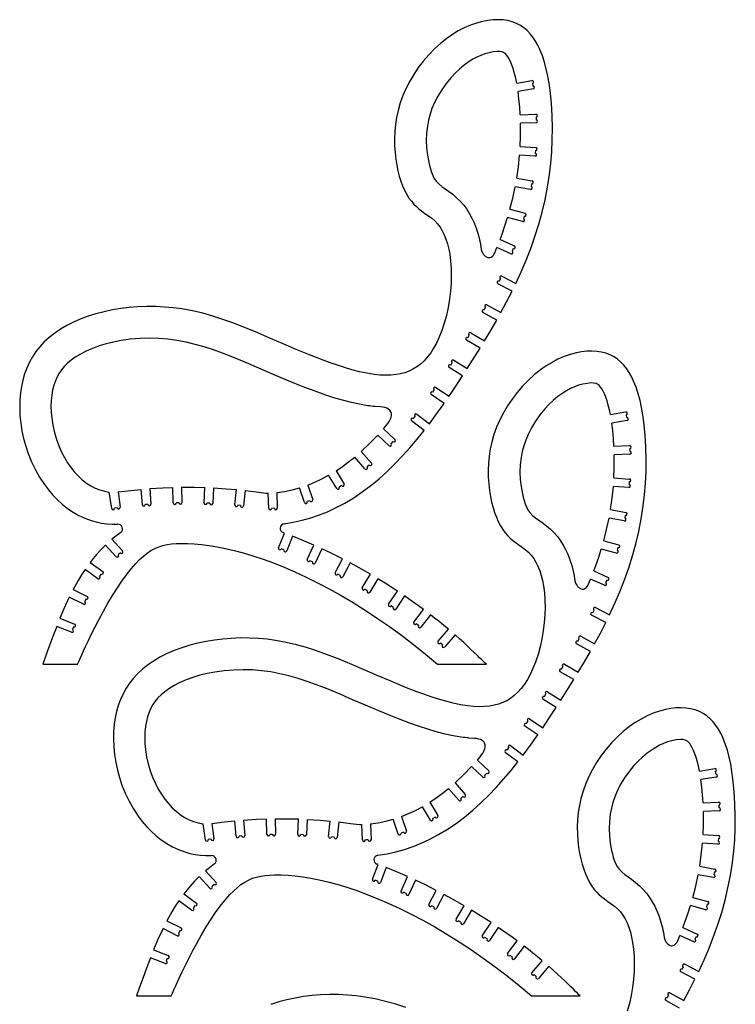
# Model space of a CAD drawing. Extents: x -112040 to 121029, y -95154 to 112900.
# Tile 3 of 3: x 32871 to 111509, y 4705 to 112900. Entities that reach past the tile are written whole.
import ezdxf

# ---------------------------------------------------------------- set-up
doc = ezdxf.new("R2010")
doc.units = 0
doc.header["$LTSCALE"] = 50
doc.layers.get('0').update_dxf_attribs({"linetype": 'CONTINUOUS'})

msp = doc.modelspace()

# ---------------------------------------------------------------- linework, layer by layer
at = {"color": 7, "linetype": 'CONTINUOUS'}
for p, q in [((87487, 105939), (89156, 106224)), ((89316, 105288), (87639, 105001)), ((89211, 105904), (89261, 105608)), ((87869, 102463), (89598, 102520)), ((89609, 102196), (89619, 101896)), ((89629, 101571), (87905, 101513)), ((87870, 98965), (89572, 98851)), ((89551, 98527), (89531, 98228)), ((89509, 97904), (87807, 98017)), ((87498, 95486), (89180, 95179)), ((89009, 94244), (87331, 94551)), ((89122, 94859), (89068, 94564)), ((86750, 92068), (88399, 91623)), ((88151, 90706), (86486, 91155)), ((88314, 91309), (88236, 91020)), ((85660, 88747), (87231, 88038)), ((86840, 87172), (85313, 87861)), ((87097, 87741), (86974, 87468)), ((85568, 84162), (85705, 84429)), ((85853, 84718), (87396, 83928)), ((86980, 83073), (85420, 83873)), ((83923, 81016), (84066, 81279)), ((84222, 81565), (85752, 80730)), ((85289, 79900), (83767, 80731)), ((82122, 77956), (82272, 78215)), ((82436, 78496), (83952, 77616)), ((83457, 76804), (81959, 77674)), ((82046, 74554), (83457, 76804)), ((81532, 73755), (80061, 74669)), ((80232, 74945), (80390, 75200)), ((80562, 75476), (82046, 74554)), ((78609, 72495), (80057, 71524)), ((79518, 70742), (78080, 71707)), ((78261, 71976), (78428, 72226)), ((76135, 69066), (76317, 69305)), ((76514, 69563), (77899, 68507)), ((97786, 69515), (99455, 69801)), ((99510, 69480), (99561, 69185)), ((77319, 67755), (75938, 68808)), ((99615, 68864), (97938, 68577)), ((73458, 66087), (72225, 67255)), ((72864, 67958), (74112, 66777)), ((73888, 66541), (73682, 66323)), ((98168, 66039), (99897, 66097)), ((70408, 65466), (71531, 64172)), ((99929, 65147), (98204, 65090)), ((99908, 65772), (99918, 65472)), ((70814, 63549), (69689, 64845)), ((71286, 63959), (71059, 63762)), ((67711, 61378), (66823, 62844)), ((67636, 63336), (68524, 61870)), ((64517, 61763), (65067, 60146)), ((68246, 61702), (67989, 61547)), ((98169, 62541), (99871, 62428)), ((99850, 62104), (99830, 61804)), ((42979, 59182), (42721, 60977)), ((43677, 61004), (43919, 59317)), ((46349, 59586), (46211, 61290)), ((47157, 61368), (47296, 59663)), ((49743, 59792), (49704, 61499)), ((50654, 61518), (50693, 59813)), ((53133, 59791), (53203, 61492)), ((54153, 61452), (54082, 59751)), ((56518, 59572), (56696, 61267)), ((57640, 61169), (57463, 59473)), ((59907, 60869), (60177, 60879)), ((60233, 59186), (60177, 60879)), ((61125, 60951), (61182, 59218)), ((64167, 59840), (63616, 61461)), ((99808, 61480), (98106, 61593)), ((46972, 59637), (46673, 59613)), ((50368, 59806), (50068, 59799)), ((53757, 59765), (53457, 59777)), ((57140, 59507), (56842, 59538)), ((64759, 60041), (64475, 59944)), ((43597, 59271), (43300, 59228)), ((60857, 59207), (60557, 59197)), ((97797, 59062), (99479, 58755)), ((99421, 58435), (99367, 58140)), ((99308, 57820), (97630, 58127)), ((61327, 54872), (61954, 56490)), ((43008, 55802), (44172, 54523)), ((62840, 56147), (62212, 54528)), ((97049, 55644), (98698, 55199)), ((43469, 53883), (42305, 55163)), ((43931, 54304), (43709, 54102)), ((61909, 54646), (61630, 54754)), ((64474, 53579), (65191, 55160)), ((66056, 54768), (65340, 53187)), ((98450, 54282), (96785, 54732)), ((98613, 54886), (98535, 54596)), ((40614, 53258), (42019, 52246)), ((65044, 53321), (64770, 53445)), ((67542, 52112), (68348, 53650)), ((69189, 53209), (68384, 51671)), ((41464, 51475), (40059, 52487)), ((41829, 51982), (41654, 51739)), ((68096, 51822), (67830, 51961)), ((70522, 50473), (71413, 51962)), ((95959, 52323), (97530, 51614)), ((72229, 51474), (71337, 49985)), ((97139, 50748), (95612, 51438)), ((97396, 51318), (97273, 51044)), ((38752, 50299), (40299, 49519)), ((71058, 50152), (70801, 50306)), ((73407, 48666), (74379, 50104)), ((39871, 48670), (38323, 49451)), ((40153, 49228), (40018, 48961)), ((75166, 49572), (74194, 48134)), ((73925, 48316), (73676, 48484)), ((76192, 46705), (77240, 48089)), ((95867, 47738), (96004, 48005)), ((96152, 48294), (97695, 47504)), ((37293, 47119), (38906, 46478)), ((77997, 47515), (76950, 46132)), ((97279, 46650), (95719, 47449)), ((38555, 45596), (36942, 46237)), ((38786, 46176), (38675, 45898)), ((76691, 46328), (76451, 46509)), ((78858, 44599), (79985, 45918)), ((79333, 44193), (79105, 44388)), ((80707, 45301), (79580, 43982)), ((94222, 44592), (94365, 44856)), ((94521, 45141), (96051, 44306)), ((95588, 43477), (94066, 44307)), ((35413, 42071), (39235, 42071)), ((78797, 42071), (84151, 42071)), ((93756, 40381), (92258, 41251)), ((92421, 41532), (92572, 41791)), ((92735, 42072), (94251, 41192)), ((92345, 38131), (93756, 40381)), ((90861, 39052), (92345, 38131)), ((91831, 37331), (90360, 38245)), ((90531, 38521), (90689, 38776)), ((88560, 35553), (88727, 35802)), ((88908, 36072), (90356, 35101)), ((89817, 34318), (88379, 35283)), ((86434, 32643), (86616, 32881)), ((86813, 33140), (88198, 32084)), ((83164, 31534), (84411, 30353)), ((87618, 31331), (86237, 32384)), ((83757, 29663), (82524, 30831)), ((107583, 30328), (109252, 30614)), ((84187, 30117), (83981, 29899)), ((109412, 29678), (107734, 29390)), ((109307, 30294), (109357, 29998)), ((81113, 27125), (79988, 28422)), ((80707, 29043), (81831, 27748)), ((81585, 27535), (81358, 27338)), ((78010, 24955), (77123, 26421)), ((77936, 26912), (78823, 25447)), ((107965, 26852), (109693, 26910)), ((109704, 26585), (109714, 26285)), ((57456, 24945), (57595, 23240)), ((60042, 23368), (60003, 25075)), ((60953, 25095), (60992, 23390)), ((63432, 23367), (63503, 25068)), ((64452, 25029), (64381, 23328)), ((74466, 23416), (73915, 25037)), ((74816, 25339), (75366, 23722)), ((78545, 25278), (78288, 25123)), ((109725, 25960), (108001, 25903)), ((53278, 22758), (53020, 24553)), ((53976, 24581), (54218, 22893)), ((56648, 23163), (56510, 24867)), ((66817, 23148), (66995, 24844)), ((67940, 24746), (67762, 23050)), ((70206, 24445), (70476, 24455)), ((70532, 22763), (70476, 24455)), ((71424, 24528), (71481, 22794)), ((53897, 22847), (53600, 22804)), ((57271, 23213), (56972, 23189)), ((60667, 23382), (60367, 23375)), ((64056, 23341), (63756, 23354)), ((67439, 23084), (67141, 23115)), ((71156, 22783), (70856, 22773)), ((75058, 23617), (74774, 23521)), ((107966, 23354), (109668, 23241)), ((109646, 22917), (109626, 22617)), ((109605, 22293), (107903, 22406)), ((71626, 18448), (72253, 20066)), ((73139, 19723), (72512, 18105)), ((107594, 19876), (109276, 19568)), ((53768, 17460), (52604, 18740)), ((53307, 19378), (54471, 18099)), ((74773, 17155), (75490, 18736)), ((109105, 18634), (107427, 18940)), ((109217, 19248), (109163, 18953)), ((54230, 17880), (54008, 17678)), ((72209, 18222), (71929, 18330)), ((76355, 18344), (75639, 16763)), ((50913, 16834), (52318, 15822)), ((75343, 16897), (75069, 17021)), ((77841, 15688), (78647, 17226)), ((79488, 16785), (78683, 15248)), ((106846, 16457), (108495, 16013)), ((51763, 15052), (50358, 16063)), ((52128, 15559), (51953, 15315)), ((78395, 15398), (78129, 15538)), ((80821, 14049), (81712, 15538)), ((108247, 15095), (106582, 15545)), ((108410, 15699), (108332, 15409)), ((82528, 15051), (81636, 13561)), ((50170, 12247), (48623, 13028)), ((49051, 13876), (50598, 13095)), ((81357, 13728), (81100, 13882)), ((83706, 12243), (84678, 13681)), ((85465, 13149), (84493, 11711)), ((105756, 13136), (107327, 12427)), ((50452, 12805), (50317, 12537)), ((84224, 11893), (83975, 12061)), ((106936, 11561), (105409, 12251)), ((107193, 12131), (107070, 11858)), ((86491, 10281), (87539, 11665)), ((88297, 11092), (87249, 9708)), ((48854, 9172), (47241, 9813)), ((47592, 10696), (49205, 10055)), ((49085, 9753), (48974, 9474)), ((86990, 9904), (86750, 10085)), ((89157, 8175), (90284, 9495)), ((91006, 8878), (89879, 7558)), ((105664, 8551), (105801, 8818)), ((105949, 9108), (107492, 8317)), ((89632, 7769), (89404, 7964)), ((107076, 7463), (105516, 8262)), ((45712, 5647), (49534, 5647)), ((89096, 5647), (94450, 5647)), ((104018, 5406), (104162, 5669)), ((104318, 5954), (105848, 5120)), ((105385, 4290), (103863, 5120))]:
    msp.add_line(p, q, dxfattribs=at)
at = {"color": 7, "linetype": 'CONTINUOUS', "flags": 128}
for points in [[(87466, 112493), (87000, 112668), (86505, 112794), (85985, 112871), (85444, 112900), (84887, 112882), (84318, 112819), (83741, 112712), (83065, 112532), (82392, 112295), (81725, 112004), (81068, 111661), (80423, 111269), (79793, 110831), (79108, 110288), (78451, 109694), (77824, 109052), (77231, 108367), (76677, 107641), (76165, 106880), (75725, 106132), (75329, 105359), (74982, 104563), (74686, 103748), (74444, 102917), (74275, 102150), (74155, 101375), (74082, 100597), (74053, 99823), (74065, 99058), (74115, 98307), (74200, 97576), (74306, 96928), (74436, 96307), (74589, 95715), (74762, 95159), (74952, 94641), (75158, 94167), (75397, 93704), (75650, 93298), (75912, 92943), (76183, 92632), (76460, 92359), (76740, 92115), (77021, 91895), (77405, 91618), (77782, 91355), (78144, 91086), (78485, 90796), (78787, 90481), (79061, 90119), (79306, 89712), (79524, 89263), (79715, 88776), (79878, 88254), (80015, 87701), (80125, 87121), (80225, 86358), (80285, 85564), (80303, 84747), (80282, 83913), (80221, 83070), (80114, 82174), (79963, 81283), (79769, 80407), (79534, 79553), (79257, 78731), (78939, 77948), (78661, 77366), (78359, 76819), (78033, 76309), (77682, 75841), (77308, 75419), (76911, 75048), (76510, 74743), (76090, 74487), (75652, 74277), (75197, 74110), (74728, 73983), (74244, 73895), (73660, 73836), (73061, 73822), (72452, 73849), (71833, 73913), (71021, 74043), (70204, 74219), (69387, 74431), (68577, 74671), (67778, 74928), (66994, 75197), (66225, 75475), (64724, 76056), (63265, 76658), (61840, 77269), (60440, 77880), (59055, 78477), (57677, 79049), (56296, 79585), (55206, 79972), (54104, 80323), (52987, 80635), (51849, 80899), (50687, 81112), (49754, 81239), (48801, 81328), (47826, 81376), (46831, 81381), (45822, 81343), (44900, 81268), (43976, 81155), (43058, 81004), (42149, 80813), (41255, 80581), (40381, 80307), (39532, 79991), (38781, 79664), (38059, 79300), (37370, 78899), (36718, 78459), (36107, 77981), (35542, 77463), (35072, 76960), (34645, 76423), (34264, 75853), (33931, 75250), (33645, 74618), (33409, 73970), (33216, 73300), (33067, 72610), (32960, 71903), (32889, 71083), (32871, 70250), (32905, 69408), (32989, 68562), (33122, 67715), (33304, 66873), (33534, 66039), (33810, 65219), (34172, 64320), (34590, 63451), (35062, 62615), (35586, 61820), (36033, 61228), (36511, 60667), (37019, 60142), (37556, 59654), (38133, 59199), (38738, 58790), (39371, 58430), (40031, 58121), (40717, 57868), (41275, 57709), (41848, 57588), (42436, 57506), (43039, 57465), (43656, 57465)], [(87396, 83928), (87978, 85192), (88524, 86471), (89031, 87766), (89496, 89080), (89917, 90413), (90286, 91745), (90607, 93100), (90877, 94481), (91096, 95889), (91241, 97131), (91343, 98397), (91401, 99687), (91414, 101002), (91378, 102345), (91294, 103716), (91155, 105104), (91043, 105909), (90905, 106702), (90738, 107476), (90539, 108225), (90305, 108942), (90035, 109620), (89805, 110099), (89552, 110550), (89274, 110969), (88969, 111354), (88637, 111701), (88277, 112009), (87887, 112274), (87466, 112493)], [(87487, 105939), (87379, 106467), (87257, 106964), (87124, 107424), (86982, 107840), (86833, 108206), (86685, 108514), (86540, 108765), (86406, 108961), (86288, 109102), (86196, 109192), (86123, 109249), (86065, 109284), (86008, 109311), (85948, 109333), (85888, 109353), (85642, 109399), (85393, 109406), (84915, 109363), (84443, 109274), (83979, 109146), (83528, 108980), (83090, 108779), (82668, 108548), (82260, 108291), (81723, 107902), (81213, 107480), (80730, 107027), (80276, 106546), (79739, 105897), (79252, 105210), (78816, 104489), (78434, 103737), (78177, 103127), (77962, 102501), (77792, 101863), (77668, 101213), (77577, 100415), (77549, 99612), (77582, 98810), (77673, 98016), (77820, 97231), (77907, 96866), (78006, 96501), (78118, 96137), (78254, 95785), (78423, 95457), (78633, 95163), (78931, 94856), (79268, 94580), (79628, 94320), (79998, 94062), (80459, 93716), (80886, 93337), (81287, 92940), (81665, 92521), (81991, 92062), (82289, 91583), (82559, 91089), (82800, 90583), (83044, 89974), (83246, 89350), (83408, 88708), (83460, 88452), (83506, 88194), (83546, 87931), (83586, 87665), (83660, 87410), (83785, 87179), (83827, 87120), (83873, 87064), (83921, 87010), (83972, 86961), (84025, 86916), (84080, 86875), (84136, 86839), (84273, 86778), (84414, 86750), (84558, 86763), (84691, 86815), (84814, 86906), (84920, 87023), (85009, 87157), (85084, 87298), (85204, 87579), (85313, 87861)], [(87869, 102463), (87814, 103317), (87738, 104169), (87639, 105001)], [(87870, 98965), (87910, 100108), (87910, 101276), (87905, 101513)], [(87498, 95486), (87676, 96738), (87807, 98017)], [(86750, 92068), (87064, 93300), (87331, 94551)], [(85660, 88747), (85882, 89345), (86196, 90247), (86486, 91155)], [(85752, 80730), (86379, 81898), (86980, 83073)], [(83952, 77616), (84630, 78756), (85289, 79900)], [(72864, 67958), (73026, 68144), (73184, 68335), (73335, 68534), (73472, 68743), (73587, 68962), (73674, 69192), (73720, 69418), (73718, 69631), (73664, 69817), (73558, 69978), (73400, 70112), (73200, 70215), (72984, 70282), (72759, 70322), (72533, 70343), (71938, 70386), (71845, 70395), (71702, 70409), (71497, 70432), (71293, 70457), (71090, 70485), (70202, 70636), (69342, 70823), (68355, 71080), (67408, 71360), (66503, 71654), (65331, 72063), (64198, 72487), (63101, 72921), (62037, 73360), (60570, 73987), (59158, 74602), (57793, 75192), (56468, 75745), (55174, 76252), (54162, 76616), (53159, 76941), (52161, 77224), (51163, 77461), (50156, 77649), (49134, 77786), (48149, 77865), (47135, 77891), (46095, 77862), (45046, 77777), (44004, 77634), (43174, 77475), (42368, 77280), (41594, 77048), (40859, 76782), (40171, 76484), (39537, 76158), (38963, 75807), (38514, 75482), (38114, 75145), (37766, 74797), (37466, 74439), (37211, 74070), (36988, 73668), (36792, 73221), (36625, 72731), (36491, 72203), (36392, 71638), (36331, 71041), (36309, 70418), (36327, 69775), (36385, 69118), (36507, 68333), (36683, 67548), (36914, 66772), (37195, 66015), (37478, 65382), (37793, 64777), (38139, 64204), (38511, 63669), (38907, 63177), (39322, 62731), (39754, 62333), (40218, 61972), (40693, 61667), (41178, 61417), (41676, 61221), (42192, 61075), (42721, 60977)], [(97765, 76069), (97299, 76245), (96804, 76370), (96284, 76447), (95743, 76476), (95186, 76458), (94617, 76395), (94041, 76288), (93365, 76108), (92691, 75872), (92024, 75581), (91367, 75238), (90722, 74846), (90092, 74407), (89407, 73864), (88750, 73270), (88123, 72628), (87530, 71943), (86976, 71218), (86464, 70456), (86024, 69709), (85628, 68935), (85281, 68140), (84985, 67325), (84743, 66493), (84574, 65726), (84454, 64951), (84381, 64174), (84352, 63400), (84364, 62634), (84414, 61883), (84499, 61152), (84605, 60505), (84735, 59883), (84888, 59292), (85061, 58735), (85251, 58217), (85457, 57743), (85697, 57280), (85949, 56874), (86211, 56520), (86482, 56209), (86759, 55935), (87039, 55692), (87320, 55472), (87705, 55195), (88081, 54931), (88443, 54663), (88784, 54372), (89086, 54057), (89360, 53695), (89605, 53288), (89824, 52839), (90014, 52352), (90178, 51830), (90314, 51277), (90424, 50697), (90524, 49934), (90584, 49141), (90603, 48323), (90581, 47490), (90520, 46647), (90413, 45750), (90262, 44859), (90069, 43983), (89833, 43129), (89556, 42307), (89238, 41524), (88961, 40943), (88658, 40395), (88332, 39885), (87981, 39417), (87607, 38995), (87210, 38624), (86810, 38320), (86389, 38063), (85951, 37853), (85496, 37686), (85027, 37559), (84544, 37471), (83959, 37412), (83361, 37398), (82751, 37425), (82132, 37489), (81320, 37619), (80503, 37795), (79686, 38008), (78876, 38247), (78077, 38504), (77294, 38773), (76524, 39051), (75023, 39632), (73564, 40234), (72139, 40846), (70739, 41456), (69354, 42053), (67976, 42625), (66595, 43161), (65505, 43548), (64403, 43900), (63286, 44211), (62149, 44476), (60986, 44688), (60053, 44816), (59100, 44905), (58125, 44953), (57130, 44958), (56122, 44919), (55199, 44844), (54275, 44732), (53357, 44580), (52448, 44389), (51554, 44157), (50680, 43883), (49832, 43568), (49080, 43241), (48358, 42877), (47669, 42475), (47017, 42035), (46406, 41557), (45841, 41039), (45371, 40536), (44944, 40000), (44563, 39430), (44230, 38827), (43944, 38194), (43708, 37546), (43515, 36876), (43366, 36186), (43259, 35479), (43188, 34660), (43170, 33827), (43204, 32985), (43288, 32138), (43421, 31292), (43603, 30449), (43833, 29615), (44109, 28795), (44471, 27897), (44889, 27027), (45361, 26191), (45885, 25396), (46332, 24804), (46810, 24244), (47318, 23718), (47856, 23230), (48432, 22776), (49037, 22367), (49670, 22006), (50330, 21698), (51017, 21444), (51574, 21286), (52147, 21165), (52735, 21083), (53338, 21041), (53955, 21042)], [(97695, 47504), (98277, 48769), (98823, 50047), (99330, 51343), (99795, 52656), (100216, 53990), (100585, 55321), (100906, 56677), (101177, 58057), (101395, 59465), (101540, 60707), (101642, 61973), (101700, 63263), (101713, 64579), (101677, 65922), (101593, 67292), (101454, 68680), (101342, 69485), (101204, 70278), (101037, 71053), (100838, 71802), (100604, 72519), (100334, 73197), (100104, 73676), (99851, 74126), (99573, 74545), (99268, 74930), (98936, 75278), (98576, 75585), (98186, 75850), (97765, 76069)], [(80057, 71524), (80802, 72637), (81532, 73755)], [(97786, 69515), (97678, 70044), (97556, 70541), (97424, 71000), (97281, 71416), (97132, 71783), (96984, 72090), (96839, 72342), (96705, 72537), (96587, 72678), (96495, 72768), (96422, 72825), (96364, 72861), (96307, 72887), (96247, 72910), (96187, 72929), (95941, 72975), (95692, 72983), (95214, 72939), (94742, 72851), (94278, 72722), (93827, 72556), (93390, 72356), (92967, 72125), (92559, 71868), (92022, 71479), (91512, 71056), (91029, 70603), (90575, 70122), (90039, 69473), (89551, 68786), (89115, 68065), (88733, 67314), (88476, 66703), (88261, 66078), (88091, 65439), (87967, 64789), (87876, 63992), (87848, 63189), (87881, 62387), (87972, 61592), (88119, 60807), (88206, 60442), (88305, 60077), (88418, 59714), (88553, 59362), (88722, 59033), (88933, 58739), (89230, 58432), (89567, 58156), (89928, 57896), (90297, 57638), (90758, 57293), (91185, 56913), (91586, 56517), (91965, 56098), (92290, 55638), (92588, 55160), (92858, 54666), (93099, 54160), (93343, 53551), (93546, 52926), (93707, 52285), (93759, 52029), (93805, 51770), (93845, 51508), (93885, 51241), (93959, 50987), (94084, 50756), (94127, 50696), (94172, 50640), (94220, 50587), (94271, 50537), (94324, 50492), (94379, 50451), (94435, 50416), (94572, 50354), (94713, 50327), (94857, 50339), (94990, 50392), (95113, 50483), (95219, 50599), (95308, 50733), (95383, 50874), (95503, 51156), (95612, 51438)], [(77899, 68507), (78719, 69615), (79518, 70742)], [(98168, 66039), (98114, 66894), (98038, 67745), (97938, 68577)], [(61931, 57503), (62937, 57668), (63916, 57887), (64870, 58156), (65799, 58473), (66703, 58837), (67585, 59245), (68594, 59780), (69573, 60370), (70523, 61012), (71444, 61703), (72357, 62455), (73243, 63250), (74104, 64085), (74941, 64957), (75755, 65862), (76547, 66795), (77319, 67755)], [(70408, 65466), (71326, 66331), (72225, 67255)], [(98169, 62541), (98209, 63684), (98209, 64852), (98204, 65090)], [(67636, 63336), (68331, 63803), (69015, 64306), (69689, 64845)], [(64517, 61763), (65301, 62080), (66069, 62441), (66823, 62844)], [(43677, 61004), (45096, 61179), (46211, 61290)], [(47157, 61368), (48584, 61456), (49704, 61499)], [(50654, 61518), (52082, 61518), (53203, 61492)], [(54153, 61452), (55577, 61363), (56696, 61267)], [(57640, 61169), (58909, 61012), (59907, 60869)], [(61125, 60951), (61967, 61071), (62798, 61241), (63616, 61461)], [(97797, 59062), (97975, 60315), (98106, 61593)], [(97049, 55644), (97363, 56876), (97630, 58127)], [(43969, 56562), (43420, 56142), (43008, 55802)], [(61954, 56490), (61880, 56518), (61822, 56540)], [(39235, 42071), (39362, 42361), (39514, 42705), (39690, 43098), (39888, 43535), (40107, 44011), (40425, 44687), (40776, 45412), (41157, 46176), (41596, 47025), (42064, 47893), (42557, 48767), (43074, 49634), (43610, 50481), (44102, 51209), (44606, 51901), (45119, 52548), (45639, 53142), (46052, 53565), (46466, 53945), (46882, 54276), (47298, 54556), (47724, 54788), (48157, 54971), (48602, 55112), (49063, 55215), (49545, 55286), (50053, 55332), (50590, 55355), (51301, 55353), (52057, 55317), (52855, 55245), (53694, 55136), (54573, 54989), (55490, 54804), (56443, 54579), (57432, 54313), (58503, 53990), (59609, 53621), (60748, 53203), (61919, 52737), (63120, 52221), (64348, 51653), (65603, 51033), (66882, 50360), (68183, 49633), (69506, 48850), (70848, 48010), (72207, 47113), (73503, 46213), (74811, 45260), (76131, 44252), (77460, 43190), (78797, 42071)], [(65191, 55160), (63894, 55718), (62840, 56147)], [(42305, 55163), (41798, 54652), (41318, 54123), (40959, 53696), (40614, 53258)], [(68348, 53650), (67086, 54280), (66056, 54768)], [(95959, 52323), (96181, 52921), (96495, 53823), (96785, 54732)], [(71413, 51962), (70193, 52661), (69189, 53209)], [(40059, 52487), (39670, 51895), (39300, 51286), (38752, 50299)], [(74379, 50104), (73800, 50485), (73204, 50868), (72229, 51474)], [(38323, 49451), (37733, 48166), (37293, 47119)], [(77240, 48089), (76689, 48496), (76114, 48909), (75166, 49572)], [(79985, 45918), (79469, 46347), (78922, 46790), (78469, 47149), (77997, 47515)], [(96051, 44306), (96678, 45474), (97279, 46650)], [(36942, 46237), (36513, 45108), (36088, 43949), (35752, 43019), (35413, 42071)], [(84151, 42071), (84026, 42185), (83862, 42344), (83658, 42544), (83415, 42785), (83131, 43063), (82807, 43379), (82463, 43708), (82081, 44066), (81662, 44452), (81204, 44864), (80707, 45301)], [(94251, 41192), (94930, 42333), (95588, 43477)], [(83164, 31534), (83325, 31720), (83483, 31912), (83634, 32111), (83771, 32319), (83886, 32538), (83973, 32768), (84019, 32994), (84017, 33207), (83963, 33394), (83857, 33554), (83699, 33688), (83500, 33791), (83283, 33858), (83058, 33898), (82832, 33920), (82237, 33963), (82144, 33971), (82002, 33985), (81796, 34008), (81592, 34034), (81389, 34062), (80501, 34213), (79641, 34399), (78654, 34656), (77707, 34937), (76802, 35230), (75631, 35639), (74497, 36063), (73400, 36497), (72336, 36937), (70869, 37564), (69457, 38178), (68092, 38768), (66767, 39321), (65473, 39828), (64461, 40192), (63458, 40517), (62461, 40800), (61462, 41037), (60455, 41226), (59433, 41363), (58448, 41441), (57434, 41467), (56394, 41438), (55345, 41353), (54303, 41210), (53473, 41052), (52667, 40856), (51893, 40625), (51158, 40359), (50470, 40061), (49836, 39734), (49262, 39383), (48813, 39059), (48414, 38722), (48065, 38374), (47765, 38016), (47510, 37646), (47288, 37244), (47091, 36797), (46924, 36307), (46790, 35779), (46691, 35214), (46630, 34618), (46608, 33995), (46626, 33351), (46684, 32694), (46806, 31910), (46982, 31124), (47213, 30348), (47494, 29591), (47777, 28958), (48092, 28353), (48438, 27780), (48810, 27246), (49206, 26753), (49622, 26307), (50053, 25910), (50517, 25548), (50992, 25243), (51477, 24994), (51975, 24798), (52491, 24651), (53020, 24553)], [(90356, 35101), (91101, 36213), (91831, 37331)], [(107561, 36883), (107096, 37058), (106601, 37183), (106081, 37260), (105540, 37289), (104983, 37272), (104414, 37209), (103837, 37101), (103161, 36922), (102488, 36685), (101821, 36394), (101164, 36051), (100518, 35659), (99888, 35220), (99204, 34677), (98547, 34083), (97919, 33441), (97327, 32756), (96772, 32031), (96261, 31269), (95821, 30522), (95425, 29749), (95078, 28953), (94782, 28138), (94540, 27306), (94371, 26539), (94251, 25764), (94178, 24987), (94149, 24213), (94161, 23447), (94211, 22696), (94295, 21965), (94401, 21318), (94532, 20696), (94685, 20105), (94858, 19548), (95048, 19031), (95254, 18556), (95493, 18093), (95745, 17688), (96008, 17333), (96279, 17022), (96556, 16748), (96836, 16505), (97117, 16285), (97501, 16008), (97877, 15744), (98239, 15476), (98581, 15185), (98883, 14870), (99156, 14508), (99402, 14101), (99620, 13652), (99811, 13165), (99974, 12643), (100111, 12091), (100221, 11510), (100321, 10747), (100381, 9954), (100399, 9137), (100378, 8303), (100317, 7460), (100209, 6563), (100059, 5673), (99865, 4796), (99630, 3943)], [(107492, 8317), (108074, 9582), (108620, 10861), (109127, 12156), (109592, 13469), (110013, 14803), (110381, 16134), (110702, 17490), (110973, 18870), (111192, 20278), (111337, 21521), (111439, 22786), (111497, 24076), (111509, 25392), (111474, 26735), (111390, 28106), (111251, 29493), (111139, 30298), (111000, 31091), (110833, 31866), (110635, 32615), (110401, 33332), (110130, 34010), (109901, 34489), (109648, 34939), (109369, 35358), (109065, 35743), (108733, 36091), (108373, 36398), (107983, 36663), (107561, 36883)], [(88198, 32084), (89018, 33191), (89817, 34318)], [(107583, 30328), (107475, 30857), (107353, 31354), (107220, 31813), (107078, 32229), (106929, 32596), (106781, 32903), (106636, 33155), (106502, 33350), (106384, 33491), (106292, 33581), (106219, 33638), (106161, 33674), (106104, 33700), (106044, 33723), (105984, 33742), (105738, 33789), (105489, 33796), (105011, 33752), (104538, 33664), (104075, 33535), (103623, 33369), (103186, 33169), (102764, 32938), (102356, 32681), (101819, 32292), (101309, 31869), (100826, 31416), (100372, 30935), (99835, 30286), (99347, 29599), (98911, 28879), (98530, 28127), (98273, 27516), (98057, 26891), (97887, 26252), (97763, 25602), (97673, 24805), (97645, 24002), (97678, 23200), (97769, 22405), (97915, 21620), (98003, 21255), (98101, 20890), (98214, 20527), (98350, 20175), (98519, 19847), (98729, 19552), (99027, 19245), (99363, 18969), (99724, 18709), (100094, 18452), (100554, 18106), (100982, 17727), (101383, 17330), (101761, 16911), (102087, 16451), (102385, 15973), (102655, 15479), (102895, 14973), (103139, 14364), (103342, 13739), (103504, 13098), (103556, 12842), (103602, 12583), (103641, 12321), (103681, 12055), (103755, 11800), (103880, 11569), (103923, 11510), (103969, 11453), (104017, 11400), (104068, 11351), (104121, 11305), (104175, 11265), (104232, 11229), (104369, 11167), (104510, 11140), (104654, 11153), (104786, 11205), (104910, 11296), (105015, 11413), (105104, 11546), (105180, 11687), (105300, 11969), (105409, 12251)], [(72230, 21079), (73236, 21245), (74215, 21463), (75169, 21732), (76098, 22049), (77003, 22413), (77884, 22821), (78893, 23356), (79872, 23946), (80822, 24589), (81743, 25279), (82656, 26031), (83543, 26826), (84403, 27662), (85240, 28533), (86054, 29438), (86846, 30372), (87618, 31331)], [(80707, 29043), (81625, 29907), (82524, 30831)], [(107965, 26852), (107910, 27707), (107834, 28559), (107734, 29390)], [(77936, 26912), (78630, 27379), (79314, 27883), (79988, 28422)], [(74816, 25339), (75600, 25656), (76368, 26017), (77123, 26421)], [(57456, 24945), (58883, 25032), (60003, 25075)], [(60953, 25095), (62381, 25094), (63503, 25068)], [(64452, 25029), (65876, 24939), (66995, 24844)], [(71424, 24528), (72266, 24647), (73097, 24817), (73915, 25037)], [(107966, 23354), (108006, 24497), (108006, 25665), (108001, 25903)], [(53976, 24581), (55395, 24755), (56510, 24867)], [(67940, 24746), (69209, 24589), (70206, 24445)], [(107594, 19876), (107772, 21128), (107903, 22406)], [(54268, 20138), (53719, 19719), (53307, 19378)], [(72253, 20066), (72179, 20094), (72121, 20116)], [(75490, 18736), (74193, 19295), (73139, 19723)], [(49534, 5647), (49661, 5937), (49813, 6281), (49989, 6674), (50187, 7111), (50406, 7587), (50725, 8263), (51075, 8989), (51456, 9752), (51895, 10601), (52363, 11469), (52856, 12343), (53373, 13210), (53909, 14058), (54402, 14785), (54905, 15477), (55418, 16125), (55938, 16719), (56351, 17141), (56765, 17521), (57181, 17853), (57597, 18132), (58023, 18364), (58456, 18548), (58901, 18688), (59362, 18791), (59844, 18863), (60352, 18908), (60889, 18931), (61601, 18930), (62356, 18893), (63154, 18821), (63993, 18712), (64872, 18565), (65789, 18380), (66742, 18155), (67731, 17889), (68802, 17567), (69908, 17197), (71047, 16780), (72218, 16313), (73419, 15797), (74647, 15229), (75902, 14610), (77181, 13937), (78482, 13209), (79805, 12426), (81147, 11587), (82506, 10689), (83802, 9789), (85110, 8836), (86430, 7828), (87759, 6766), (89096, 5647)], [(52604, 18740), (52097, 18228), (51617, 17700), (51258, 17272), (50913, 16834)], [(106846, 16457), (107160, 17689), (107427, 18940)], [(78647, 17226), (77385, 17856), (76355, 18344)], [(81712, 15538), (80492, 16238), (79488, 16785)], [(50358, 16063), (49969, 15471), (49599, 14863), (49051, 13876)], [(105756, 13136), (105978, 13734), (106292, 14636), (106582, 15545)], [(84678, 13681), (84100, 14061), (83503, 14444), (82528, 15051)], [(48623, 13028), (48032, 11742), (47592, 10696)], [(87539, 11665), (86988, 12072), (86413, 12486), (85465, 13149)], [(90284, 9495), (89768, 9923), (89221, 10367), (88768, 10725), (88297, 11092)], [(47241, 9813), (46812, 8684), (46387, 7526), (46052, 6595), (45712, 5647)], [(94450, 5647), (94325, 5762), (94161, 5920), (93957, 6120), (93714, 6361), (93430, 6640), (93106, 6955), (92762, 7284), (92380, 7643), (91961, 8029), (91503, 8441), (91006, 8878)], [(105848, 5120), (106475, 6287), (107076, 7463)], [(75302, 4361), (74200, 4713), (73083, 5024), (71945, 5289), (70783, 5502), (69850, 5629), (68897, 5718), (67922, 5766), (66927, 5771), (65918, 5732), (64995, 5658), (64072, 5545), (63154, 5393), (62245, 5202), (61351, 4970), (60477, 4697)]]:
    msp.add_lwpolyline(points, dxfattribs=at)
at = {"color": 7, "linetype": 'CONTINUOUS'}
for centre, radius, start, end in [((89183, 106064), 163, 279.72175, 99.72175), ((89289, 105448), 163, 279.72175, 99.72175), ((89603, 102358), 162, 271.91491, 91.91491), ((89624, 101733), 163, 271.91491, 91.91491), ((89561, 98689), 163, 266.19807, 86.19807), ((89520, 98066), 163, 266.19807, 86.19807), ((89038, 94404), 163, 259.64068, 79.64068), ((89151, 95019), 163, 259.64068, 79.64068), ((88194, 90863), 163, 254.89775, 74.89775), ((88356, 91466), 163, 254.89775, 74.89775), ((87164, 87890), 163, 245.70163, 65.70163), ((86907, 87320), 163, 245.70163, 65.70163), ((85779, 84573), 163, 62.87618, 242.87618), ((85494, 84017), 163, 62.87618, 242.87618), ((84144, 81422), 163, 61.38331, 241.38331), ((83845, 80873), 163, 61.38331, 241.38331), ((82040, 77815), 163, 59.85899, 239.85899), ((82354, 78355), 163, 59.85899, 239.85899), ((80146, 74807), 163, 58.16479, 238.16479), ((80476, 75338), 163, 58.16479, 238.16479), ((78519, 72361), 163, 56.1396, 236.1396), ((78171, 71842), 163, 56.1396, 236.1396), ((76415, 69434), 163, 52.68093, 232.68093), ((99482, 69641), 163, 279.72175, 99.72175), ((76036, 68937), 163, 52.68093, 232.68093), ((99588, 69025), 163, 279.72175, 99.72175), ((73570, 66205), 163, 226.5612, 46.5612), ((74000, 66659), 163, 226.5612, 46.5612), ((99902, 65934), 163, 271.91491, 91.91491), ((99923, 65310), 163, 271.91491, 91.91491), ((71409, 64065), 163, 220.95047, 40.95047), ((70937, 63656), 162, 220.95047, 40.95047), ((68385, 61786), 163, 211.20082, 31.20082), ((99819, 61642), 163, 266.19807, 86.19807), ((99860, 62266), 163, 266.19807, 86.19807), ((67850, 61462), 163, 211.20082, 31.20082), ((46511, 59600), 163, 184.64722, 4.64722), ((47134, 59650), 163, 184.64722, 4.64722), ((49905, 59795), 163, 181.30304, 1.30304), ((50530, 59810), 163, 181.30304, 1.30304), ((53295, 59784), 163, 177.6168, 357.6168), ((53919, 59758), 163, 177.6168, 357.6168), ((56680, 59555), 163, 174.03238, 354.03238), ((64321, 59892), 163, 198.77886, 18.77886), ((64913, 60093), 163, 198.77886, 18.77886), ((43140, 59205), 163, 188.17362, 8.17362), ((43758, 59294), 163, 188.17362, 8.17362), ((57302, 59490), 163, 174.03238, 354.03238), ((60395, 59192), 163, 181.88971, 1.88971), ((61020, 59212), 163, 181.88971, 1.88971), ((99450, 58595), 163, 259.64068, 79.64068), ((43674, 56966), 500, 306.17652, 92.0288), ((61998, 57007), 500, 97.7558, 249.30683), ((99337, 57980), 163, 259.64068, 79.64068), ((98655, 55043), 163, 254.89775, 74.89775), ((43589, 53993), 163, 222.28538, 42.28538), ((44051, 54413), 163, 222.28538, 42.28538), ((61478, 54813), 163, 158.81791, 338.81791), ((62061, 54587), 163, 158.81791, 338.81791), ((98493, 54439), 163, 254.89775, 74.89775), ((64622, 53512), 163, 155.62014, 335.62014), ((65192, 53254), 163, 155.62014, 335.62014), ((41924, 52114), 163, 234.24233, 54.24233), ((67686, 52037), 163, 152.35819, 332.35819), ((41559, 51607), 163, 234.24233, 54.24233), ((68240, 51747), 163, 152.35819, 332.35819), ((97206, 50896), 163, 245.70163, 65.70163), ((97463, 51466), 163, 245.70163, 65.70163), ((70661, 50389), 163, 149.09972, 329.09972), ((71198, 50068), 163, 149.09972, 329.09972), ((39945, 48815), 163, 243.22756, 63.22756), ((40226, 49373), 163, 243.22756, 63.22756), ((73542, 48575), 163, 145.94343, 325.94343), ((74059, 48225), 163, 145.94343, 325.94343), ((95793, 47593), 163, 62.87618, 242.87618), ((96078, 48150), 163, 62.87618, 242.87618), ((76322, 46607), 163, 142.86569, 322.86569), ((38615, 45747), 163, 248.32355, 68.32355), ((38846, 46327), 163, 248.32355, 68.32355), ((76820, 46230), 162, 142.86569, 322.86569), ((78981, 44493), 163, 139.49515, 319.49515), ((94144, 44450), 163, 61.38331, 241.38331), ((94443, 44998), 163, 61.38331, 241.38331), ((79457, 44087), 163, 139.49515, 319.49515), ((92339, 41391), 163, 59.85899, 239.85899), ((92653, 41932), 163, 59.85899, 239.85899), ((90775, 38914), 163, 58.16479, 238.16479), ((90445, 38383), 163, 58.16479, 238.16479), ((88818, 35937), 163, 56.1396, 236.1396), ((88470, 35418), 163, 56.1396, 236.1396), ((86335, 32513), 163, 52.68093, 232.68093), ((86714, 33010), 163, 52.68093, 232.68093), ((84299, 30235), 163, 226.5612, 46.5612), ((109279, 30454), 163, 279.72175, 99.72175), ((83869, 29781), 163, 226.5612, 46.5612), ((109385, 29838), 163, 279.72175, 99.72175), ((81236, 27232), 163, 220.95047, 40.95047), ((81708, 27642), 163, 220.95047, 40.95047), ((109699, 26748), 163, 271.91491, 91.91491), ((109720, 26123), 163, 271.91491, 91.91491), ((78149, 25039), 163, 211.20082, 31.20082), ((78684, 25363), 163, 211.20082, 31.20082), ((53439, 22781), 163, 188.17362, 8.17362), ((54057, 22870), 163, 188.17362, 8.17362), ((56810, 23176), 163, 184.64722, 4.64722), ((57433, 23227), 163, 184.64722, 4.64722), ((60204, 23372), 163, 181.30304, 1.30304), ((60829, 23386), 163, 181.30304, 1.30304), ((63594, 23361), 163, 177.6168, 357.6168), ((64219, 23335), 163, 177.6168, 357.6168), ((66979, 23132), 163, 174.03238, 354.03238), ((67601, 23067), 163, 174.03238, 354.03238), ((70694, 22768), 163, 181.88971, 1.88971), ((71319, 22789), 163, 181.88971, 1.88971), ((74620, 23468), 163, 198.77886, 18.77886), ((75212, 23670), 162, 198.77886, 18.77886), ((109657, 23079), 163, 266.19807, 86.19807), ((109616, 22455), 163, 266.19807, 86.19807), ((53973, 20542), 500, 306.17652, 92.0288), ((72298, 20584), 500, 97.7558, 249.30683), ((109247, 19408), 163, 259.64068, 79.64068), ((71777, 18389), 163, 158.81791, 338.81791), ((109134, 18793), 163, 259.64068, 79.64068), ((53888, 17569), 163, 222.28538, 42.28538), ((54351, 17990), 163, 222.28538, 42.28538), ((72360, 18163), 163, 158.81791, 338.81791), ((74921, 17088), 162, 155.62014, 335.62014), ((75491, 16830), 162, 155.62014, 335.62014), ((51858, 15183), 163, 234.24233, 54.24233), ((52223, 15691), 163, 234.24233, 54.24233), ((77985, 15613), 163, 152.35819, 332.35819), ((78539, 15323), 163, 152.35819, 332.35819), ((108289, 15252), 163, 254.89775, 74.89775), ((108452, 15856), 163, 254.89775, 74.89775), ((50525, 12950), 163, 243.22756, 63.22756), ((80961, 13966), 163, 149.09972, 329.09972), ((81497, 13645), 163, 149.09972, 329.09972), ((50244, 12392), 163, 243.22756, 63.22756), ((83841, 12152), 163, 145.94343, 325.94343), ((107260, 12279), 163, 245.70163, 65.70163), ((84359, 11802), 163, 145.94343, 325.94343), ((107003, 11709), 163, 245.70163, 65.70163), ((49145, 9904), 163, 248.32355, 68.32355), ((86621, 10183), 163, 142.86569, 322.86569), ((87119, 9806), 163, 142.86569, 322.86569), ((48914, 9323), 163, 248.32355, 68.32355), ((105875, 8963), 163, 62.87618, 242.87618), ((89280, 8069), 163, 139.49515, 319.49515), ((89756, 7663), 163, 139.49515, 319.49515), ((105590, 8407), 163, 62.87618, 242.87618), ((103941, 5263), 163, 61.38331, 241.38331), ((104240, 5812), 163, 61.38331, 241.38331)]:
    msp.add_arc(centre, radius, start, end, dxfattribs=at)

doc.saveas('drawing.dxf')
